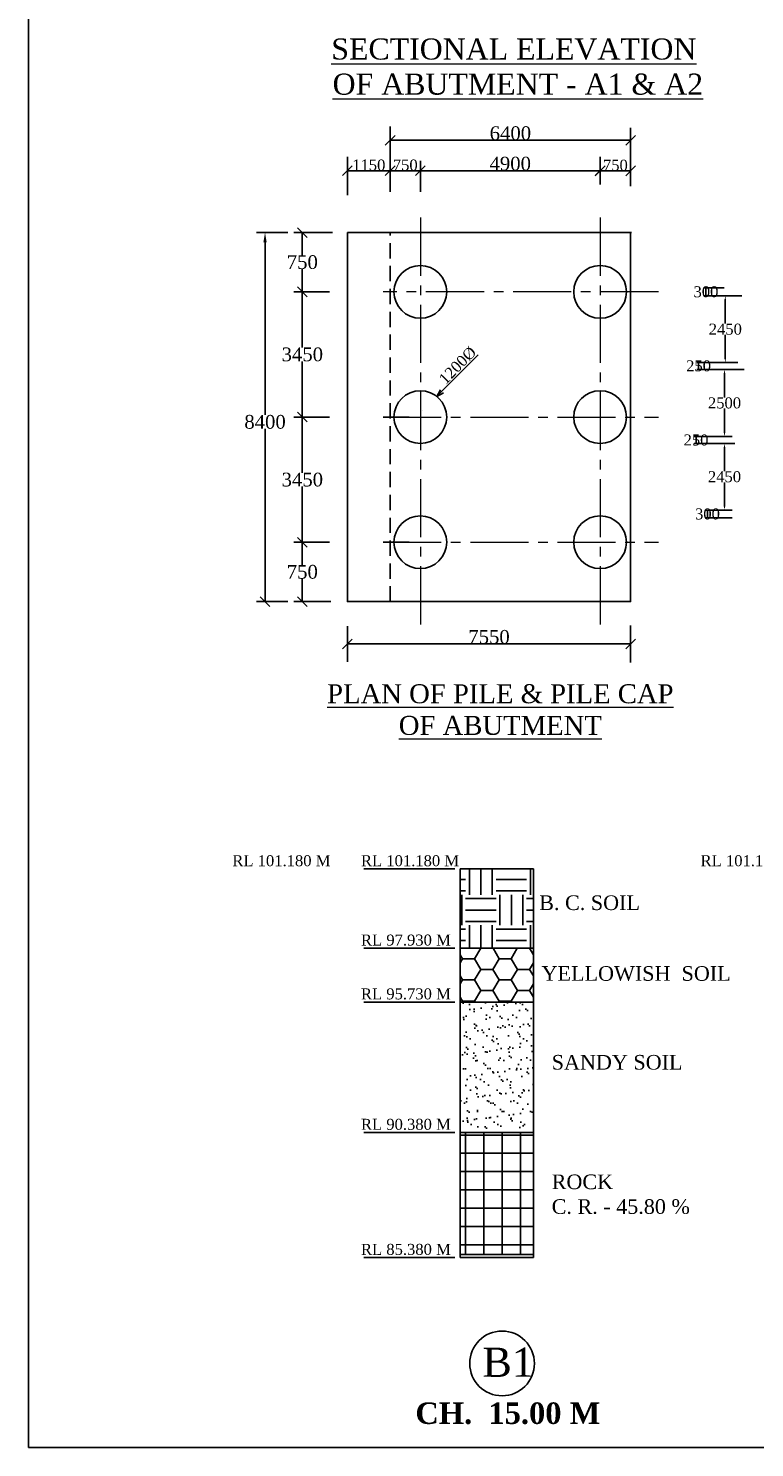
# Model space of a CAD drawing. Header units: millimetres. Extents: x -1995464 to 3071730, y 501735 to 805605.
# Tile 1 of 12: x 2686661 to 2746195, y 501735 to 618038. Entities that reach past the tile are written whole.
import ezdxf

# ---------------------------------------------------------------- set-up
doc = ezdxf.new("R2010")
doc.units = ezdxf.units.MM
doc.header["$MEASUREMENT"] = 0
doc.linetypes.add('CENTER2', pattern=[28.575, 19.05, -3.175, 3.175, -3.175])
doc.linetypes.add('HIDDEN', pattern=[0.375, 0.25, -0.125])
doc.layers.add('CENTER LINE', color=1, linetype='CENTER2', lineweight=13)
doc.layers.add('Dimension', color=7, linetype='Continuous', lineweight=25)
doc.styles.get("Standard").update_dxf_attribs({"font": 'times.ttf'})
doc.dimstyles.new('kk1', dxfattribs={"dimtxt": 900, "dimasz": 600, "dimexe": 100, "dimexo": 100, "dimgap": 100, "dimtad": 1, "dimdec": 0, "dimzin": 0, "dimdsep": 46, "dimtxsty": 'Standard', "dimblk": 'OPEN30', "dimcen": 0.09, "dimclrt": 256, "dimadec": 0, "dimazin": 0, "dimtfac": 1, "dimtdec": 0, "dimtofl": 0, "dimtmove": 0, "dimatfit": 3, "dimfxl": 1, "dimtolj": 1, "dimtzin": 0, "dimarcsym": 0})
doc.dimstyles.get("Standard").update_dxf_attribs({"dimtxt": 400, "dimasz": 300, "dimexe": 150, "dimexo": 100, "dimgap": 0.09, "dimtad": 1, "dimtih": 1, "dimtoh": 1, "dimdec": 0, "dimzin": 0, "dimdsep": 46, "dimtxsty": 'Standard', "dimcen": 0.09, "dimadec": 0, "dimazin": 0, "dimtfac": 1, "dimtdec": 0, "dimtofl": 0, "dimtmove": 0, "dimatfit": 3, "dimfxl": 150, "dimtolj": 1, "dimtzin": 0, "dimarcsym": 0})

# ---------------------------------------------------------------- blocks, each defined once
blk = doc.blocks.new('_Open30')
at = {"color": 0, "lineweight": -2}
for p, q in [((-1, 0.27), (0, 0)), ((0, 0), (-1, -0.27)), ((0, 0), (-1, 0))]:
    blk.add_line(p, q, dxfattribs=at)
blk = doc.blocks.new('*D13')
at = {"color": 0, "lineweight": -2, "ltscale": 2, "transparency": 16777216}
for p, q in [((2723521, 591298), (2720565, 588298)), ((2718975, 586684), (2718975, 586684)), ((2718975, 586684), (2718975, 586684))]:
    blk.add_line(p, q, dxfattribs=at)
at = {"layer": 'Defpoints', "color": 0, "ltscale": 2, "transparency": 16777216}
for p in [(2720144, 587871), (2717806, 585497)]:
    blk.add_point(p, dxfattribs=at)
at = {"color": 0, "lineweight": -2, "ltscale": 2, "transparency": 16777216, "xscale": 600, "yscale": 600, "zscale": 600, "rotation": 225.4253087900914}
blk.add_blockref('_Open30', (2720144, 587871), dxfattribs=at)
at = {"ltscale": 2, "transparency": 16777216, "insert": (2721848, 590411), "char_height": 900, "attachment_point": 5, "rotation": 45.42531}
blk.add_mtext('\\A1;1200%%c', dxfattribs=at)
blk = doc.blocks.new('_Oblique')
at = {"color": 0, "linetype": 'ByBlock', "lineweight": -2}
blk.add_line((-0.5, -0.5), (0.5, 0.5), dxfattribs=at)
blk = doc.blocks.new('*D14')
at = {"color": 0, "lineweight": -2, "transparency": 16777216}
for p, q in [((2716319, 604638), (2716319, 607074)), ((2716319, 606374), (2718792, 606374)), ((2718792, 604638), (2718792, 607074))]:
    blk.add_line(p, q, dxfattribs=at)
at = {"layer": 'Defpoints', "color": 0, "transparency": 16777216}
for p in [(2718792, 606374), (2716319, 602638), (2718792, 602638)]:
    blk.add_point(p, dxfattribs=at)
at = {"color": 0, "lineweight": -2, "transparency": 16777216, "xscale": 800, "yscale": 800, "zscale": 800, "rotation": 180}
blk.add_blockref('_Oblique', (2716319, 606374), dxfattribs=at)
at = {"color": 0, "lineweight": -2, "transparency": 16777216, "xscale": 800, "yscale": 800, "zscale": 800}
blk.add_blockref('_Oblique', (2718792, 606374), dxfattribs=at)
at = {"color": 0, "transparency": 16777216, "insert": (2717555, 606833), "char_height": 900, "attachment_point": 5}
blk.add_mtext('\\A1;750', dxfattribs=at)
blk = doc.blocks.new('*D15')
at = {"color": 0, "lineweight": -2, "transparency": 16777216}
for p, q in [((2711595, 601306), (2708417, 601306)), ((2709117, 601306), (2709117, 599450)), ((2709117, 596446), (2709117, 598302)), ((2710254, 596446), (2708417, 596446))]:
    blk.add_line(p, q, dxfattribs=at)
at = {"layer": 'Defpoints', "color": 0, "transparency": 16777216}
for p in [(2709117, 601306), (2713595, 601306), (2712254, 596446)]:
    blk.add_point(p, dxfattribs=at)
at = {"color": 0, "lineweight": -2, "transparency": 16777216, "xscale": 800, "yscale": 800, "zscale": 800}
for p, rotation in [((2709117, 601306), 90), ((2709117, 596446), 270)]:
    blk.add_blockref('_Oblique', p, dxfattribs=dict(at, rotation=rotation))
at = {"color": 0, "transparency": 16777216, "insert": (2709117, 598876), "char_height": 900, "attachment_point": 5}
blk.add_mtext('\\A1;{\\H1.25x;750}', dxfattribs=at)
blk = doc.blocks.new('*D16')
at = {"color": 0, "lineweight": -2, "transparency": 16777216}
for p, q in [((2711354, 596446), (2708417, 596446)), ((2709117, 596446), (2709117, 591889)), ((2709117, 586186), (2709117, 590744)), ((2711354, 586186), (2708417, 586186))]:
    blk.add_line(p, q, dxfattribs=at)
at = {"layer": 'Defpoints', "color": 0, "transparency": 16777216}
for p in [(2712254, 596446), (2709117, 586186), (2712254, 586186)]:
    blk.add_point(p, dxfattribs=at)
at = {"color": 0, "lineweight": -2, "transparency": 16777216, "xscale": 800, "yscale": 800, "zscale": 800}
for p, rotation in [((2709117, 596446), 90), ((2709117, 586186), 270)]:
    blk.add_blockref('_Oblique', p, dxfattribs=dict(at, rotation=rotation))
at = {"color": 0, "transparency": 16777216, "insert": (2709117, 591316), "char_height": 900, "attachment_point": 5}
blk.add_mtext('\\A1;{\\H1.25x;3450}', dxfattribs=at)
blk = doc.blocks.new('*D17')
at = {"color": 0, "lineweight": -2, "transparency": 16777216}
for p, q in [((2711354, 575926), (2708417, 575926)), ((2709117, 575926), (2709117, 574070)), ((2709117, 571066), (2709117, 572922)), ((2711459, 571066), (2708417, 571066))]:
    blk.add_line(p, q, dxfattribs=at)
at = {"layer": 'Defpoints', "color": 0, "transparency": 16777216}
for p in [(2712254, 575926), (2709117, 571066), (2712359, 571066)]:
    blk.add_point(p, dxfattribs=at)
at = {"color": 0, "lineweight": -2, "transparency": 16777216, "xscale": 800, "yscale": 800, "zscale": 800}
for p, rotation in [((2709117, 575926), 90), ((2709117, 571066), 270)]:
    blk.add_blockref('_Oblique', p, dxfattribs=dict(at, rotation=rotation))
at = {"color": 0, "transparency": 16777216, "insert": (2709117, 573496), "char_height": 900, "attachment_point": 5}
blk.add_mtext('\\A1;{\\H1.25x;750}', dxfattribs=at)
blk = doc.blocks.new('*D18')
at = {"color": 0, "lineweight": -2, "transparency": 16777216}
for p, q in [((2707917, 601306), (2705361, 601306)), ((2706061, 600506), (2706061, 586359)), ((2706061, 571066), (2706061, 585214)), ((2707917, 571066), (2705361, 571066))]:
    blk.add_line(p, q, dxfattribs=at)
at = {"color": 0, "transparency": 16777216}
blk.add_solid([(2705928, 600506), (2706195, 600506), (2706061, 601306)], dxfattribs=at)
at = {"layer": 'Defpoints', "color": 0, "transparency": 16777216}
for p in [(2708817, 601306), (2706061, 571066), (2708817, 571066)]:
    blk.add_point(p, dxfattribs=at)
at = {"color": 0, "lineweight": -2, "transparency": 16777216, "xscale": 800, "yscale": 800, "zscale": 800, "rotation": 270}
blk.add_blockref('_Oblique', (2706061, 571066), dxfattribs=at)
at = {"color": 0, "transparency": 16777216, "insert": (2706061, 585786), "char_height": 900, "attachment_point": 5}
blk.add_mtext('\\A1;{\\H1.25x;8400}', dxfattribs=at)
blk = doc.blocks.new('*D19')
at = {"color": 0, "lineweight": -2, "transparency": 16777216}
for p, q in [((2711354, 586186), (2708417, 586186)), ((2709117, 586186), (2709117, 581629)), ((2709117, 575926), (2709117, 580484)), ((2711354, 575926), (2708417, 575926))]:
    blk.add_line(p, q, dxfattribs=at)
at = {"layer": 'Defpoints', "color": 0, "transparency": 16777216}
for p in [(2712254, 586186), (2709117, 575926), (2712254, 575926)]:
    blk.add_point(p, dxfattribs=at)
at = {"color": 0, "lineweight": -2, "transparency": 16777216, "xscale": 800, "yscale": 800, "zscale": 800}
for p, rotation in [((2709117, 586186), 90), ((2709117, 575926), 270)]:
    blk.add_blockref('_Oblique', p, dxfattribs=dict(at, rotation=rotation))
at = {"color": 0, "transparency": 16777216, "insert": (2709117, 581056), "char_height": 900, "attachment_point": 5}
blk.add_mtext('\\A1;{\\H1.25x;3450}', dxfattribs=at)
blk = doc.blocks.new('*D22')
at = {"color": 0, "lineweight": -2, "transparency": 16777216}
for p, q in [((2718792, 606474), (2718792, 607174)), ((2733530, 606474), (2733530, 607174)), ((2718792, 606374), (2733530, 606374))]:
    blk.add_line(p, q, dxfattribs=at)
at = {"layer": 'Defpoints', "color": 0, "transparency": 16777216}
for p in [(2718792, 606374), (2733530, 606374), (2733530, 606374)]:
    blk.add_point(p, dxfattribs=at)
at = {"color": 0, "lineweight": -2, "transparency": 16777216, "xscale": 800, "yscale": 800, "zscale": 800, "rotation": 180}
blk.add_blockref('_Oblique', (2718792, 606374), dxfattribs=at)
at = {"color": 0, "lineweight": -2, "transparency": 16777216, "xscale": 800, "yscale": 800, "zscale": 800}
blk.add_blockref('_Oblique', (2733530, 606374), dxfattribs=at)
at = {"color": 0, "transparency": 16777216, "insert": (2726161, 606948), "char_height": 900, "attachment_point": 5}
blk.add_mtext('\\A1;{\\H1.25x;4900}', dxfattribs=at)
blk = doc.blocks.new('*D23')
at = {"color": 0, "lineweight": -2, "transparency": 16777216}
for p, q in [((2733530, 606361), (2736030, 606361)), ((2733530, 606274), (2733530, 605561)), ((2736030, 606366), (2736030, 605561))]:
    blk.add_line(p, q, dxfattribs=at)
at = {"layer": 'Defpoints', "color": 0, "transparency": 16777216}
for p in [(2733530, 606374), (2736030, 606466), (2736030, 606361)]:
    blk.add_point(p, dxfattribs=at)
at = {"color": 0, "lineweight": -2, "transparency": 16777216, "xscale": 800, "yscale": 800, "zscale": 800, "rotation": 180}
blk.add_blockref('_Oblique', (2733530, 606361), dxfattribs=at)
at = {"color": 0, "lineweight": -2, "transparency": 16777216, "xscale": 800, "yscale": 800, "zscale": 800}
blk.add_blockref('_Oblique', (2736030, 606361), dxfattribs=at)
at = {"color": 0, "transparency": 16777216, "insert": (2734780, 606820), "char_height": 900, "attachment_point": 5}
blk.add_mtext('\\A1;750', dxfattribs=at)
blk = doc.blocks.new('*D24')
at = {"color": 0, "lineweight": -2, "transparency": 16777216}
for p, q in [((2716319, 608374), (2716319, 607074)), ((2716319, 606374), (2712812, 606374)), ((2712812, 604374), (2712812, 605674))]:
    blk.add_line(p, q, dxfattribs=at)
at = {"layer": 'Defpoints', "color": 0, "transparency": 16777216}
for p in [(2712812, 606374), (2712812, 606374), (2716319, 606374)]:
    blk.add_point(p, dxfattribs=at)
at = {"color": 0, "lineweight": -2, "transparency": 16777216, "xscale": 800, "yscale": 800, "zscale": 800, "rotation": 180}
blk.add_blockref('_Oblique', (2712812, 606374), dxfattribs=at)
at = {"color": 0, "lineweight": -2, "transparency": 16777216, "xscale": 800, "yscale": 800, "zscale": 800}
blk.add_blockref('_Oblique', (2716319, 606374), dxfattribs=at)
at = {"color": 0, "transparency": 16777216, "insert": (2714565, 606832), "char_height": 900, "attachment_point": 5}
blk.add_mtext('\\A1;1150', dxfattribs=at)
blk = doc.blocks.new('*D25')
at = {"color": 0, "lineweight": -2, "transparency": 16777216}
for p, q in [((2716319, 608474), (2716319, 609670)), ((2736030, 607934), (2736030, 609670)), ((2716319, 608870), (2736030, 608870))]:
    blk.add_line(p, q, dxfattribs=at)
at = {"layer": 'Defpoints', "color": 0, "transparency": 16777216}
for p in [(2716319, 608374), (2736030, 608870), (2736030, 607834)]:
    blk.add_point(p, dxfattribs=at)
at = {"color": 0, "lineweight": -2, "transparency": 16777216, "xscale": 800, "yscale": 800, "zscale": 800, "rotation": 180}
blk.add_blockref('_Oblique', (2716319, 608870), dxfattribs=at)
at = {"color": 0, "lineweight": -2, "transparency": 16777216, "xscale": 800, "yscale": 800, "zscale": 800}
blk.add_blockref('_Oblique', (2736030, 608870), dxfattribs=at)
at = {"color": 0, "transparency": 16777216, "insert": (2726175, 609442), "char_height": 900, "attachment_point": 5}
blk.add_mtext('\\A1;{\\H1.25x;6400}', dxfattribs=at)
blk = doc.blocks.new('*D26')
at = {"color": 0, "lineweight": -2, "transparency": 16777216}
for p, q in [((2712812, 567598), (2712812, 566791)), ((2736030, 567591), (2712812, 567591)), ((2736030, 567598), (2736030, 566791))]:
    blk.add_line(p, q, dxfattribs=at)
at = {"layer": 'Defpoints', "color": 0, "transparency": 16777216}
for p in [(2712812, 567698), (2712812, 567591), (2736030, 567698)]:
    blk.add_point(p, dxfattribs=at)
at = {"color": 0, "lineweight": -2, "transparency": 16777216, "xscale": 800, "yscale": 800, "zscale": 800, "rotation": 180}
blk.add_blockref('_Oblique', (2712812, 567591), dxfattribs=at)
at = {"color": 0, "lineweight": -2, "transparency": 16777216, "xscale": 800, "yscale": 800, "zscale": 800}
blk.add_blockref('_Oblique', (2736030, 567591), dxfattribs=at)
at = {"color": 0, "transparency": 16777216, "insert": (2724421, 568165), "char_height": 900, "attachment_point": 5}
blk.add_mtext('\\A1;{\\H1.25x;7550}', dxfattribs=at)
blk = doc.blocks.new('*D83')
at = {"color": 0, "linetype": 'ByBlock', "lineweight": -2, "ltscale": 2000, "transparency": 16777216}
for p, q in [((2743695, 596788), (2742054, 596788)), ((2742204, 596189), (2742204, 596713)), ((2743692, 596114), (2742054, 596114))]:
    blk.add_line(p, q, dxfattribs=at)
at = {"color": 0, "linetype": 'ByBlock', "ltscale": 2000, "transparency": 16777216}
for points in [[(2742191, 596713), (2742216, 596713), (2742204, 596788)], [(2742191, 596189), (2742216, 596189), (2742204, 596114)]]:
    blk.add_solid(points, dxfattribs=at)
at = {"layer": 'Defpoints', "color": 0, "linetype": 'ByBlock', "ltscale": 2000, "transparency": 16777216}
for p in [(2742204, 596788), (2743795, 596788), (2743792, 596114)]:
    blk.add_point(p, dxfattribs=at)
at = {"color": 0, "linetype": 'ByBlock', "lineweight": -2, "ltscale": 2000, "transparency": 16777216, "insert": (2742204, 596451), "char_height": 400, "attachment_point": 5}
blk.add_mtext('\\A1;{\\H2.25x;300}', dxfattribs=at)
blk = doc.blocks.new('*D84')
at = {"color": 0, "linetype": 'ByBlock', "lineweight": -2, "ltscale": 2000, "transparency": 16777216}
for p, q in [((2744340, 578567), (2742180, 578567)), ((2742330, 578492), (2742330, 577991)), ((2744346, 577916), (2742180, 577916))]:
    blk.add_line(p, q, dxfattribs=at)
at = {"color": 0, "linetype": 'ByBlock', "ltscale": 2000, "transparency": 16777216}
for points in [[(2742318, 578492), (2742343, 578492), (2742330, 578567)], [(2742318, 577991), (2742343, 577991), (2742330, 577916)]]:
    blk.add_solid(points, dxfattribs=at)
at = {"layer": 'Defpoints', "color": 0, "linetype": 'ByBlock', "ltscale": 2000, "transparency": 16777216}
for p in [(2744440, 578567), (2742330, 577916), (2744446, 577916)]:
    blk.add_point(p, dxfattribs=at)
at = {"color": 0, "linetype": 'ByBlock', "lineweight": -2, "ltscale": 2000, "transparency": 16777216, "insert": (2742330, 578241), "char_height": 400, "attachment_point": 5}
blk.add_mtext('\\A1;{\\H2.25x;300}', dxfattribs=at)
blk = doc.blocks.new('*D85')
at = {"color": 0, "linetype": 'ByBlock', "lineweight": -2, "ltscale": 2000, "transparency": 16777216}
for p, q in [((2743692, 590658), (2741449, 590658)), ((2743625, 590096), (2741449, 590096)), ((2741599, 590583), (2741599, 590171))]:
    blk.add_line(p, q, dxfattribs=at)
at = {"color": 0, "linetype": 'ByBlock', "ltscale": 2000, "transparency": 16777216}
for points in [[(2741587, 590583), (2741612, 590583), (2741599, 590658)], [(2741587, 590171), (2741612, 590171), (2741599, 590096)]]:
    blk.add_solid(points, dxfattribs=at)
at = {"layer": 'Defpoints', "color": 0, "linetype": 'ByBlock', "ltscale": 2000, "transparency": 16777216}
for p in [(2741599, 590096), (2743725, 590096), (2743792, 590658)]:
    blk.add_point(p, dxfattribs=at)
at = {"color": 0, "linetype": 'ByBlock', "lineweight": -2, "ltscale": 2000, "transparency": 16777216, "insert": (2741599, 590377), "char_height": 400, "attachment_point": 5}
blk.add_mtext('\\A1;{\\H2.25x;250}', dxfattribs=at)
blk = doc.blocks.new('*D87')
at = {"color": 0, "linetype": 'ByBlock', "lineweight": -2, "ltscale": 2000, "transparency": 16777216}
for p, q in [((2744349, 584584), (2741240, 584584)), ((2744245, 584021), (2741240, 584021)), ((2741390, 584509), (2741390, 584096))]:
    blk.add_line(p, q, dxfattribs=at)
at = {"color": 0, "linetype": 'ByBlock', "ltscale": 2000, "transparency": 16777216}
for points in [[(2741377, 584509), (2741402, 584509), (2741390, 584584)], [(2741377, 584096), (2741402, 584096), (2741390, 584021)]]:
    blk.add_solid(points, dxfattribs=at)
at = {"layer": 'Defpoints', "color": 0, "linetype": 'ByBlock', "ltscale": 2000, "transparency": 16777216}
for p in [(2741390, 584021), (2744345, 584021), (2744449, 584584)]:
    blk.add_point(p, dxfattribs=at)
at = {"color": 0, "linetype": 'ByBlock', "lineweight": -2, "ltscale": 2000, "transparency": 16777216, "insert": (2741390, 584303), "char_height": 400, "attachment_point": 5}
blk.add_mtext('\\A1;{\\H2.25x;250}', dxfattribs=at)
blk = doc.blocks.new('*D88')
at = {"color": 0, "linetype": 'ByBlock', "lineweight": -2, "ltscale": 2000, "transparency": 16777216}
for p, q in [((2745159, 596114), (2743642, 596114)), ((2743792, 595814), (2743792, 593844)), ((2743792, 590958), (2743792, 592928)), ((2744813, 590658), (2743642, 590658))]:
    blk.add_line(p, q, dxfattribs=at)
at = {"color": 0, "linetype": 'ByBlock', "ltscale": 2000, "transparency": 16777216}
for points in [[(2743742, 595814), (2743842, 595814), (2743792, 596114)], [(2743742, 590958), (2743842, 590958), (2743792, 590658)]]:
    blk.add_solid(points, dxfattribs=at)
at = {"layer": 'Defpoints', "color": 0, "linetype": 'ByBlock', "ltscale": 2000, "transparency": 16777216}
for p in [(2745259, 596114), (2743792, 590658), (2744913, 590658)]:
    blk.add_point(p, dxfattribs=at)
at = {"color": 0, "linetype": 'ByBlock', "lineweight": -2, "ltscale": 2000, "transparency": 16777216, "insert": (2743792, 593386), "char_height": 400, "attachment_point": 5}
blk.add_mtext('\\A1;{\\H2.25x;2450}', dxfattribs=at)
blk = doc.blocks.new('*D89')
at = {"color": 0, "linetype": 'ByBlock', "lineweight": -2, "ltscale": 2000, "transparency": 16777216}
for p, q in [((2744585, 584021), (2743574, 584021)), ((2743724, 583721), (2743724, 581752)), ((2743724, 578867), (2743724, 580836)), ((2744340, 578567), (2743574, 578567))]:
    blk.add_line(p, q, dxfattribs=at)
at = {"color": 0, "linetype": 'ByBlock', "ltscale": 2000, "transparency": 16777216}
for points in [[(2743674, 583721), (2743774, 583721), (2743724, 584021)], [(2743674, 578867), (2743774, 578867), (2743724, 578567)]]:
    blk.add_solid(points, dxfattribs=at)
at = {"layer": 'Defpoints', "color": 0, "linetype": 'ByBlock', "ltscale": 2000, "transparency": 16777216}
for p in [(2743724, 584021), (2744685, 584021), (2744440, 578567)]:
    blk.add_point(p, dxfattribs=at)
at = {"color": 0, "linetype": 'ByBlock', "lineweight": -2, "ltscale": 2000, "transparency": 16777216, "insert": (2743724, 581294), "char_height": 400, "attachment_point": 5}
blk.add_mtext('\\A1;{\\H2.25x;2450}', dxfattribs=at)
blk = doc.blocks.new('*D90')
at = {"color": 0, "linetype": 'ByBlock', "lineweight": -2, "ltscale": 2000, "transparency": 16777216}
for p, q in [((2745324, 590096), (2743575, 590096)), ((2743725, 589796), (2743725, 587798)), ((2743725, 584884), (2743725, 586882)), ((2744349, 584584), (2743575, 584584))]:
    blk.add_line(p, q, dxfattribs=at)
at = {"color": 0, "linetype": 'ByBlock', "ltscale": 2000, "transparency": 16777216}
for points in [[(2743675, 589796), (2743775, 589796), (2743725, 590096)], [(2743675, 584884), (2743775, 584884), (2743725, 584584)]]:
    blk.add_solid(points, dxfattribs=at)
at = {"layer": 'Defpoints', "color": 0, "linetype": 'ByBlock', "ltscale": 2000, "transparency": 16777216}
for p in [(2745424, 590096), (2743725, 584584), (2744449, 584584)]:
    blk.add_point(p, dxfattribs=at)
at = {"color": 0, "linetype": 'ByBlock', "lineweight": -2, "ltscale": 2000, "transparency": 16777216, "insert": (2743725, 587340), "char_height": 400, "attachment_point": 5}
blk.add_mtext('\\A1;{\\H2.25x;2500}', dxfattribs=at)

msp = doc.modelspace()

# ---------------------------------------------------------------- hatches: boundary and pattern name
at = {"ltscale": 2000}
h = msp.add_hatch(dxfattribs=at)
h.set_pattern_fill('EARTH', color=0, scale=10000, style=0)
h.set_pattern_definition([(0, (0, 32350.4), (2500, 2500), [2500, -2500]), (0, (0, 33288), (2500, 2500), [2500, -2500]), (0, (0, 34225.4), (2500, 2500), [2500, -2500]), (90, (312.5, 34538), (-2500, 2500), [2500, -2500]), (90, (1250, 34538), (-2500, 2500), [2500, -2500]), (90, (2187.5, 34538), (-2500, 2500), [2500, -2500])])
h.paths.add_polyline_path([(2722054.4, 542651.2), (2728054.4, 542651.2), (2728054.4, 549151.2), (2722054.4, 549151.2)])
at = {"linetype": 'Continuous', "ltscale": 1000}
h = msp.add_hatch(dxfattribs=at)
h.set_pattern_fill('HONEY', color=1, scale=8000)
h.set_pattern_definition([(0, (-3030256.3, -484450.5), (1500, 866.0254), [1000, -2000]), (120, (-3030256.3, -484450.5), (-1500, 866.0254), [1000, -2000]), (60, (-3030256.3, -484450.5), (3e-13, 1732.05081), [-2000, 1000])])
h.paths.add_polyline_path([(2728054.4, 538251.2), (2728054.4, 542651.2), (2722054.4, 542651.2), (2722054.4, 538251.2)])
h = msp.add_hatch(dxfattribs=at)
h.set_pattern_fill('AR-SAND', color=1, scale=700)
h.set_pattern_definition([(37.5, (0, 32350.4), (-44.09535, 1348.77664), [0, -1064, 0, -1190, 0, -1137.5]), (7.5, (0, 32350.4), (1238.8437, 1975.5022), [0, -574, 0, -959, 0, -367.5]), (327.5, (-861, 32350.4), (2179.8993, 3.96134), [0, -350, 0, -1260, 0, -1645]), (317.5, (-861, 32350.4), (2104.2886, 614.3729), [0, -175, 0, -826, 0, -945])])
h.paths.add_polyline_path([(2728054.4, 538251.2), (2722054.4, 538251.2), (2722054.4, 527551.2), (2728054.4, 527551.2)])
h = msp.add_hatch(dxfattribs=at)
h.set_pattern_fill('NET', color=1, scale=12000)
h.set_pattern_definition([(0, (0, 32350.4), (0, 1500), []), (90, (0, 32350.4), (-1500, 9e-14), [])])
h.paths.add_polyline_path([(2722054.4, 517551.2), (2728054.4, 517551.2), (2728054.4, 527301.8), (2728054.4, 527551.2), (2722054.4, 527551.2), (2722054.4, 527301.8)])

# ---------------------------------------------------------------- linework, layer by layer
at = {"color": 0, "lineweight": 25, "ltscale": 2000}
for p, q in [((2686660.7, 773894.8), (2686660.7, 564405.5)), ((2686660.7, 773894.8), (2686660.7, 501734.8)), ((2686660.7, 501734.8), (3071572.7, 501734.8))]:
    msp.add_line(p, q, dxfattribs=at)
at = {"color": 0}
for p, q in [((2716318.8, 609993.6), (2716318.8, 607745.8)), ((2736030.4, 609887.8), (2736030.4, 607851.7)), ((2712811.8, 604637.9), (2712811.8, 607510.7)), ((2733529.9, 607498.1), (2733529.9, 605250.3)), ((2736030.4, 605097.4), (2736030.4, 607833.7)), ((2717868.1, 601306.4), (2722728.1, 601306.4)), ((2717868.1, 601306.4), (2721689.8, 601306.4)), ((2721689.8, 601306.4), (2730715.3, 601306.4)), ((2721689.8, 601306.4), (2732290.3, 601306.4)), ((2732290.3, 601306.4), (2736111.9, 601306.4)), ((2712811.8, 566121.7), (2712811.8, 569057.7)), ((2736030.4, 566077.7), (2736030.4, 569104.2))]:
    msp.add_line(p, q, dxfattribs=at)
at = {"color": 0, "linetype": 'HIDDEN', "ltscale": 5000}
msp.add_line((2716318.8, 571066.4), (2716318.8, 601306.4), dxfattribs=at)
at = {"color": 0, "ltscale": 2}
for p, q in [((2721623.3, 549151.2), (2714173.2, 549151.2)), ((2721623.3, 542651.2), (2714173.2, 542651.2)), ((2721623.3, 538238.9), (2714173.2, 538238.9)), ((2721623.3, 527551.2), (2714173.2, 527551.2)), ((2721623.3, 517301.8), (2714173.2, 517301.8))]:
    msp.add_line(p, q, dxfattribs=at)
at = {"color": 1, "ltscale": 2000}
for p, q in [((2722054.4, 549151.2), (2728054.4, 549151.2)), ((2722054.4, 542651.2), (2728054.4, 542651.2)), ((2722054.4, 538251.2), (2728054.4, 538251.2)), ((2722054.4, 527551.2), (2728054.4, 527551.2)), ((2722054.4, 517551.2), (2728054.4, 517551.2))]:
    msp.add_line(p, q, dxfattribs=at)
at = {"color": 0, "ltscale": 2000}
for p, q in [((2722054.4, 549151.2), (2722054.4, 527301.8)), ((2728054.4, 549151.2), (2728054.4, 527301.8)), ((2722054.4, 527301.8), (2722054.4, 517301.8)), ((2728054.4, 527301.8), (2728054.4, 517301.8)), ((2722054.4, 517301.8), (2728054.4, 517301.8))]:
    msp.add_line(p, q, dxfattribs=at)
at = {"ltscale": 2000}
msp.add_lwpolyline([(2712811.8, 601306.4), (2736030.4, 601306.4), (2736030.4, 571066.4), (2712811.8, 571066.4)], close=True, dxfattribs=at)
at = {"color": 0}
for centre, radius in [((2718791.8, 596446.4), 2160), ((2733529.9, 596446.4), 2160), ((2718791.8, 586186.4), 2160), ((2733529.9, 586186.4), 2160), ((2718791.8, 575926.4), 2160), ((2733529.9, 575926.4), 2160), ((2725491.7, 508631.9), 2653.3), ((2725491.7, 508631.9), 2653.3)]:
    msp.add_circle(centre, radius, dxfattribs=at)
at = {"layer": 'CENTER LINE', "ltscale": 250}
for p, q in [((2718791.8, 602529.1), (2718791.8, 569185.6)), ((2733529.9, 602529.1), (2733529.9, 569185.6)), ((2738303.8, 596446.4), (2715747.5, 596446.4)), ((2715747.5, 586186.4), (2738303.8, 586186.4)), ((2715747.5, 575926.4), (2738303.8, 575926.4))]:
    msp.add_line(p, q, dxfattribs=at)
at = {"layer": 'CENTER LINE', "color": 0, "ltscale": 300}
for p, q in [((2717868.1, 586186.4), (2715747.5, 586186.4)), ((2717868.1, 575926.4), (2715747.5, 575926.4))]:
    msp.add_line(p, q, dxfattribs=at)

# ---------------------------------------------------------------- texts
at = {"color": 0, "ltscale": 2, "attachment_point": 1}
for s, insert, char_height, width in [(' RL 101.180 M', (2703042.2, 550278.7), 899.716, 8256.365), (' RL 101.180 M', (2713586.6, 550278.7), 899.716, 8256.365), (' RL 101.180 M', (2741428.6, 550278.7), 899.716, 8256.365), ('\\pxi0.053439;B. C. SOIL', (2728472.6, 546988.5), 1200, 7992.496), (' RL 97.930 M', (2713586.6, 543778.7), 899.716, 8256.365), ('\\pxi0.053439;YELLOWISH  SOIL', (2728664.2, 541190.2), 1200, 15132.884), (' RL 95.730 M', (2713586.6, 539366.4), 899.716, 8256.365), ('\\pxi0.053439;SANDY SOIL', (2729494.1, 533912.1), 1200, 11674.78), (' RL 90.380 M', (2713586.6, 528678.7), 899.716, 8256.365), ('\\pxi0.053439;ROCK', (2729494.1, 524115.7), 1200, 7992.496), ('\\pxi0.053439;C. R. - 45.80 %', (2729494.1, 522090.1), 1200, 11417.274), (' RL 85.380 M', (2713586.6, 518429.3), 899.716, 8256.365)]:
    msp.add_mtext(s, dxfattribs=dict(at, insert=insert, char_height=char_height, width=width))
at = {"color": 0, "insert": (2714330.8, 509925.8), "char_height": 2388.75, "width": 84084, "attachment_point": 1}
msp.add_mtext('{\\fVerdana|b0|i0|c0|p34;^I}B1', dxfattribs=at)
at = {"color": 0, "ltscale": 100, "insert": (2718385.9, 505436.5), "char_height": 1762.2, "width": 37267.062, "attachment_point": 1}
msp.add_mtext('{\\fTimes New Roman|b1|i0|c0|p18;CH.  15.00 M}', dxfattribs=at)
at = {"layer": 'Dimension', "color": 0, "linetype": 'Continuous', "lineweight": 9, "attachment_point": 5}
for s, insert, char_height in [('{\\LSECTIONAL ELEVATION \\P OF ABUTMENT - A1 & A2 }', (2726458.3, 614896), 1727.7), ('{\\LPLAN OF PILE & PILE CAP\\POF ABUTMENT }', (2725348.3, 562204.9), 1555.84)]:
    msp.add_mtext(s, dxfattribs=dict(at, insert=insert, char_height=char_height))

# ---------------------------------------------------------------- dimensions: what is measured, and where the dimension line sits
at = {"color": 0}
for base, p1, p2, text, override, picture, middle in [((2736030.4, 608869.7), (2716318.8, 608374.2), (2736030.4, 607833.7), '{\\H1.25x;6400}', {"dimtxt": 900, "dimasz": 800, "dimexe": 800, "dimblk1": 'Oblique', "dimblk2": 'Oblique', "dimsah": 1, "dimfxl": 300}, '*D25', (2726174.6, 609442.1)), ((2712811.8, 606374.2), (2716318.8, 606374.2), (2712811.8, 606374.2), '1150', {"dimtxt": 900, "dimasz": 800, "dimexe": 700, "dimexo": 2000, "dimblk1": 'Oblique', "dimblk2": 'Oblique', "dimsah": 1, "dimfxl": 300}, '*D24', (2714565.3, 606832)), ((2733529.9, 606374.2), (2718791.8, 606374.2), (2733529.9, 606374.2), '{\\H1.25x;4900}', {"dimtxt": 900, "dimasz": 800, "dimexe": 800, "dimblk1": 'Oblique', "dimblk2": 'Oblique', "dimsah": 1, "dimfxl": 300}, '*D22', (2726160.9, 606948.1)), ((2736030.4, 606360.6), (2733529.9, 606374.2), (2736030.4, 606465.5), '750', {"dimtxt": 900, "dimasz": 800, "dimexe": 800, "dimblk1": 'Oblique', "dimblk2": 'Oblique', "dimsah": 1, "dimfxl": 300}, '*D23', (2734780.2, 606819.7)), ((2712811.8, 567590.9), (2736030.4, 567698.2), (2712811.8, 567698.2), '{\\H1.25x;7550}', {"dimtxt": 900, "dimasz": 800, "dimexe": 800, "dimblk1": 'Oblique', "dimblk2": 'Oblique', "dimsah": 1, "dimfxl": 300}, '*D26', (2724421.1, 568164.9))]:
    dim = msp.add_linear_dim(base=base, p1=p1, p2=p2, text=text, dimstyle='Standard', override=override, dxfattribs=at)
    dim.commit()
    dim.dimension.update_dxf_attribs({"geometry": picture, "text_midpoint": middle})
dim = msp.add_aligned_dim(p1=(2716318.8, 602637.9), p2=(2718791.8, 602637.9), distance=3736.3, text='750', dimstyle='Standard', override={"dimtxt": 900, "dimasz": 800, "dimexe": 700, "dimexo": 2000, "dimblk1": 'Oblique', "dimblk2": 'Oblique', "dimsah": 1, "dimfxl": 300}, dxfattribs=at)
dim.commit()
dim.dimension.update_dxf_attribs({"geometry": '*D14', "text_midpoint": (2717555.3, 606833.3)})
for base, p1, p2, text, override, picture, middle in [((2706061.4, 571066.4), (2708816.9, 601306.4), (2708816.9, 571066.4), '{\\H1.25x;8400}', {"dimtxt": 900, "dimasz": 800, "dimexe": 700, "dimexo": 900, "dimblk2": 'Oblique', "dimsah": 1, "dimfxl": 300}, '*D18', (2706061.4, 585786.4)), ((2709116.9, 586186.4), (2712254.2, 596446.4), (2712254.2, 586186.4), '{\\H1.25x;3450}', {"dimtxt": 900, "dimasz": 800, "dimexe": 700, "dimexo": 900, "dimblk1": 'Oblique', "dimblk2": 'Oblique', "dimsah": 1, "dimfxl": 300}, '*D16', (2709116.9, 591316.4)), ((2709116.9, 575926.4), (2712254.2, 586186.4), (2712254.2, 575926.4), '{\\H1.25x;3450}', {"dimtxt": 900, "dimasz": 800, "dimexe": 700, "dimexo": 900, "dimblk1": 'Oblique', "dimblk2": 'Oblique', "dimsah": 1, "dimfxl": 300}, '*D19', (2709116.9, 581056.4)), ((2709116.9, 571066.4), (2712254.2, 575926.4), (2712358.6, 571066.4), '{\\H1.25x;750}', {"dimtxt": 900, "dimasz": 800, "dimexe": 700, "dimexo": 900, "dimblk1": 'Oblique', "dimblk2": 'Oblique', "dimsah": 1, "dimfxl": 300}, '*D17', (2709116.9, 573496.4))]:
    dim = msp.add_linear_dim(base=base, p1=p1, p2=p2, angle=90, text=text, dimstyle='Standard', override=override, dxfattribs=at)
    dim.commit()
    dim.dimension.update_dxf_attribs({"geometry": picture, "text_midpoint": middle})
dim = msp.add_linear_dim(base=(2709116.9, 601306.4), p1=(2712254.2, 596446.4), p2=(2713595.4, 601306.4), angle=90, text='{\\H1.25x;750}', dimstyle='Standard', override={"dimtxt": 900, "dimasz": 800, "dimexe": 700, "dimexo": 2000, "dimblk1": 'Oblique', "dimblk2": 'Oblique', "dimsah": 1, "dimfxl": 300}, dxfattribs=at)
dim.commit()
dim.dimension.update_dxf_attribs({"geometry": '*D15', "text_midpoint": (2709116.9, 598876.4), "dimtype": 160})
at = {"color": 0, "linetype": 'ByBlock', "lineweight": -2, "ltscale": 2000}
for base, p1, p2, text, picture, middle in [((2742203.8, 596788.5), (2743792, 596113.5), (2743795.4, 596788.5), '{\\H2.25x;300}', '*D83', (2742203.8, 596451)), ((2741599.1, 590095.6), (2743792, 590658), (2743724.8, 590095.6), '{\\H2.25x;250}', '*D85', (2741599.1, 590376.8)), ((2741389.6, 584021.3), (2744449.2, 584583.7), (2744345.3, 584021.3), '{\\H2.25x;250}', '*D87', (2741389.6, 584302.5)), ((2742330.2, 577915.9), (2744440, 578566.8), (2744446.3, 577915.9), '{\\H2.25x;300}', '*D84', (2742330.2, 578241.3))]:
    dim = msp.add_linear_dim(base=base, p1=p1, p2=p2, angle=90, text=text, dimstyle='Standard', override={"dimasz": 75}, dxfattribs=at)
    dim.commit()
    dim.dimension.update_dxf_attribs({"geometry": picture, "text_midpoint": middle, "dimtype": 160})
for base, p1, p2, text, picture, middle in [((2743792, 590658), (2745258.6, 596113.5), (2744913.5, 590658), '{\\H2.25x;2450}', '*D88', (2743792, 593385.8)), ((2743724.8, 584583.7), (2745423.5, 590095.6), (2744449.2, 584583.7), '{\\H2.25x;2500}', '*D90', (2743724.8, 587339.6)), ((2743723.6, 584021.3), (2744440, 578566.8), (2744685.3, 584021.3), '{\\H2.25x;2450}', '*D89', (2743723.6, 581294))]:
    dim = msp.add_linear_dim(base=base, p1=p1, p2=p2, angle=90, text=text, dimstyle='Standard', dxfattribs=at)
    dim.commit()
    dim.dimension.update_dxf_attribs({"geometry": picture, "text_midpoint": middle})
at = {"color": 0, "ltscale": 2}
dim = msp.add_diameter_dim_2p(p1=(2717805.8, 585497), p2=(2720144.3, 587870.5), text='1200%%c', dimstyle='kk1', dxfattribs=at)
dim.commit()
dim.dimension.update_dxf_attribs({"geometry": '*D13', "text_midpoint": (2721848.1, 590411.2)})

doc.saveas('drawing.dxf')
